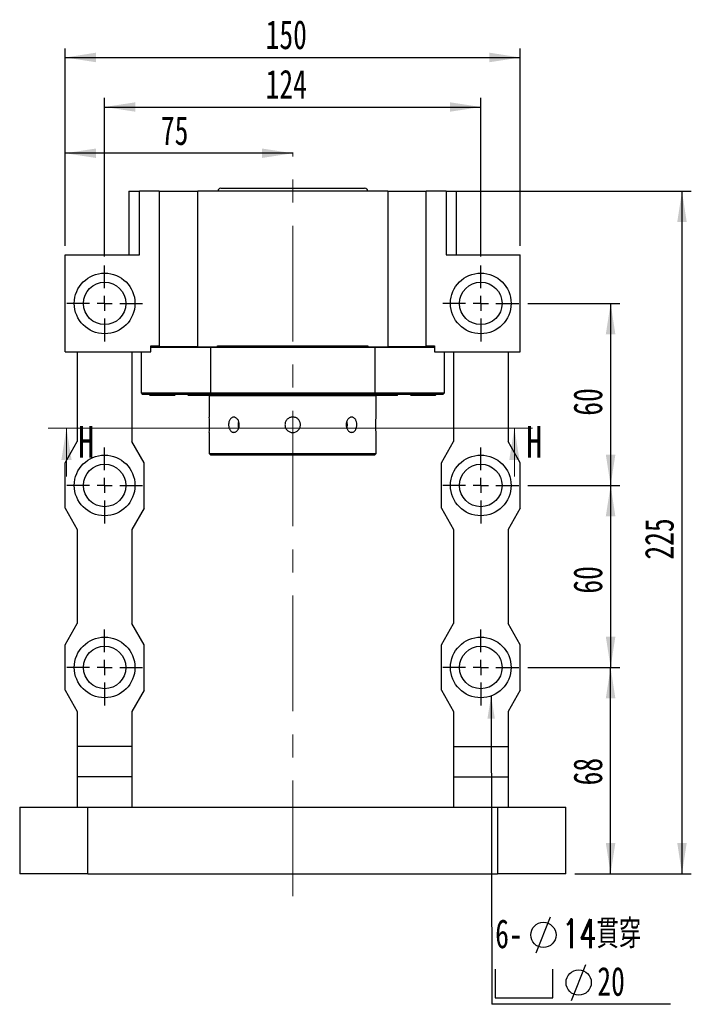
# Model space of a CAD drawing. Header units: millimetres. Extents: x 22 to 286, y -3 to 202.
# Tile 2 of 6: x 28 to 103, y 93 to 202. Entities that reach past the tile are written whole.
import ezdxf

# ---------------------------------------------------------------- set-up
doc = ezdxf.new("R2010")
doc.units = ezdxf.units.MM
doc.linetypes.add('CENTERX2', pattern=[20.32, 12.7, -2.54, 2.54, -2.54])
doc.layers.add('圖層0', color=7, linetype='Continuous')
doc.styles.add('SLDTEXTSTYLE0', font='TXT', dxfattribs={"width": 0.7})
doc.styles.add('SLDTEXTSTYLE2', font='TXT', dxfattribs={"width": 0.75})
doc.styles.add('SLDTEXTSTYLE3', font='TXT', dxfattribs={"width": 0.7, "bigfont": 'bigfont'})
doc.dimstyles.new('SLDDIMSTYLE2', dxfattribs={"dimtxt": 0.18, "dimasz": 2.5, "dimexe": 0, "dimexo": 0.0625, "dimgap": 0, "dimtad": 0, "dimtih": 1, "dimtoh": 1, "dimdec": 0, "dimrnd": 1e-09, "dimzin": 0, "dimdsep": 46, "dimtxsty": 'Standard', "dimsah": 1, "dimcen": 0.09, "dimadec": 0, "dimazin": 0, "dimtfac": 2.5, "dimtdec": 0, "dimtofl": 0, "dimtmove": 0, "dimatfit": 3, "dimfxl": 0, "dimfrac": 2, "dimtolj": 1, "dimtzin": 0, "dimarcsym": 0})
doc.dimstyles.new('SLDDIMSTYLE3', dxfattribs={"dimtxt": 3.389974, "dimasz": 2.5, "dimexe": 0, "dimexo": 0.0625, "dimgap": 0.847493, "dimtad": 1, "dimlfac": 3, "dimrnd": 1e-09, "dimzin": 12, "dimdsep": 46, "dimtxsty": 'SLDTEXTSTYLE0', "dimsah": 1, "dimcen": 0.09, "dimadec": 0, "dimazin": 3, "dimtfac": 1, "dimtofl": 0, "dimtmove": 0, "dimatfit": 3, "dimfxl": 0, "dimfrac": 2, "dimtolj": 1, "dimtzin": 12, "dimarcsym": 0})

# ---------------------------------------------------------------- blocks, each defined once
blk = doc.blocks.new('_D_1')
at = {"layer": '圖層0', "color": 7}
for p, q in [((36.95, 175.68), (36.95, 193.09)), ((78.28, 175.68), (78.28, 193.09)), ((36.95, 192.09), (78.28, 192.09))]:
    blk.add_line(p, q, dxfattribs=at)
for points in [[(36.95, 192.09), (40.34, 191.57), (40.34, 192.61)], [(78.28, 192.09), (74.89, 192.61), (74.89, 191.57)]]:
    blk.add_solid(points, dxfattribs=at)
at = {"layer": '圖層0', "color": 7, "insert": (54.64, 196.19), "char_height": 3.175, "attachment_point": 1, "style": 'SLDTEXTSTYLE0'}
blk.add_mtext('124', dxfattribs=at)
blk = doc.blocks.new('_D_2')
at = {"layer": '圖層0', "color": 7}
for p, q in [((83.45, 130.51), (93.55, 130.51)), ((92.55, 107.84), (92.55, 130.51)), ((88.62, 107.84), (93.55, 107.84))]:
    blk.add_line(p, q, dxfattribs=at)
for points in [[(92.55, 130.51), (92.02, 127.12), (93.07, 127.12)], [(92.55, 107.84), (93.07, 111.23), (92.02, 111.23)]]:
    blk.add_solid(points, dxfattribs=at)
at = {"layer": '圖層0', "color": 7, "insert": (88.45, 117.55), "char_height": 3.175, "attachment_point": 1, "rotation": 90, "style": 'SLDTEXTSTYLE0'}
blk.add_mtext('68', dxfattribs=at)
blk = doc.blocks.new('_D_3')
at = {"layer": '圖層0', "color": 7}
for p, q in [((83.45, 150.51), (93.55, 150.51)), ((92.55, 150.51), (92.55, 130.51)), ((83.45, 130.51), (93.55, 130.51))]:
    blk.add_line(p, q, dxfattribs=at)
for points in [[(92.55, 150.51), (92.02, 147.12), (93.07, 147.12)], [(92.55, 130.51), (93.07, 133.9), (92.02, 133.9)]]:
    blk.add_solid(points, dxfattribs=at)
at = {"layer": '圖層0', "color": 7, "insert": (88.45, 138.62), "char_height": 3.175, "attachment_point": 1, "rotation": 90, "style": 'SLDTEXTSTYLE0'}
blk.add_mtext('60', dxfattribs=at)
blk = doc.blocks.new('_D_4')
at = {"layer": '圖層0', "color": 7}
for p, q in [((83.45, 170.51), (93.55, 170.51)), ((92.55, 170.51), (92.55, 150.51)), ((83.45, 150.51), (93.55, 150.51))]:
    blk.add_line(p, q, dxfattribs=at)
for points in [[(92.55, 170.51), (92.02, 167.12), (93.07, 167.12)], [(92.55, 150.51), (93.07, 153.9), (92.02, 153.9)]]:
    blk.add_solid(points, dxfattribs=at)
at = {"layer": '圖層0', "color": 7, "insert": (88.45, 158.17), "char_height": 3.175, "attachment_point": 1, "rotation": 90, "style": 'SLDTEXTSTYLE0'}
blk.add_mtext('60', dxfattribs=at)
blk = doc.blocks.new('_D_5')
at = {"layer": '圖層0', "color": 7}
for p, q in [((32.62, 176.84), (32.62, 188.01)), ((57.62, 187.01), (32.62, 187.01))]:
    blk.add_line(p, q, dxfattribs=at)
for points in [[(32.62, 187.01), (36.01, 186.49), (36.01, 187.53)], [(57.62, 187.01), (54.23, 187.53), (54.23, 186.49)]]:
    blk.add_solid(points, dxfattribs=at)
at = {"layer": '圖層0', "color": 7, "insert": (43.13, 191.1), "char_height": 3.175, "attachment_point": 1, "style": 'SLDTEXTSTYLE0'}
blk.add_mtext('75', dxfattribs=at)
blk = doc.blocks.new('_D_6')
at = {"layer": '圖層0', "color": 7}
for p, q in [((32.62, 176.84), (32.62, 198.53)), ((82.62, 176.84), (82.62, 198.53)), ((32.62, 197.53), (82.62, 197.53))]:
    blk.add_line(p, q, dxfattribs=at)
for points in [[(32.62, 197.53), (36.01, 197.01), (36.01, 198.06)], [(82.62, 197.53), (79.23, 198.06), (79.23, 197.01)]]:
    blk.add_solid(points, dxfattribs=at)
at = {"layer": '圖層0', "color": 7, "insert": (54.64, 201.63), "char_height": 3.175, "attachment_point": 1, "style": 'SLDTEXTSTYLE0'}
blk.add_mtext('150', dxfattribs=at)
blk = doc.blocks.new('_D_7')
at = {"layer": '圖層0', "color": 7}
for p, q in [((75.47, 182.84), (101.39, 182.84)), ((100.39, 182.84), (100.39, 107.84)), ((88.62, 107.84), (101.39, 107.84))]:
    blk.add_line(p, q, dxfattribs=at)
for points in [[(100.39, 182.84), (99.87, 179.45), (100.91, 179.45)], [(100.39, 107.84), (100.91, 111.23), (99.87, 111.23)]]:
    blk.add_solid(points, dxfattribs=at)
at = {"layer": '圖層0', "color": 7, "insert": (96.3, 142.36), "char_height": 3.175, "attachment_point": 1, "rotation": 90, "style": 'SLDTEXTSTYLE0'}
blk.add_mtext('225', dxfattribs=at)
blk = doc.blocks.new('SW_SYMBOL_HOLE_DIAM')
at = {"layer": '圖層0', "color": 0}
blk.add_line((300, 0), (700, 1000), dxfattribs=at)
blk.add_circle((500, 500), 350, dxfattribs=at)
blk = doc.blocks.new('SW_SYMBOL_HOLE_SPOT')
at = {"layer": '圖層0', "color": 0}
for p, q in [((0, 875), (0, 75)), ((1600, 75), (1600, 875)), ((0, 75), (1600, 75))]:
    blk.add_line(p, q, dxfattribs=at)
blk = doc.blocks.new('SW_NOTE_1')
at = {"layer": '圖層0', "color": 0}
blk.add_line((19.65, 0), (0, 0), dxfattribs=at)
at = {"layer": '圖層0', "color": 0, "xscale": 0.003964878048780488, "yscale": 0.003964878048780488, "zscale": 0.003964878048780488}
for name, p in [('SW_SYMBOL_HOLE_DIAM', (3.69, 5.64)), ('SW_SYMBOL_HOLE_DIAM', (7.57, 0.41)), ('SW_SYMBOL_HOLE_SPOT', (0.38, 0.41))]:
    blk.add_blockref(name, p, dxfattribs=at)
at = {"layer": '圖層0', "color": 0, "char_height": 3.175, "attachment_point": 1}
for s, insert, style in [('6-', (0.38, 9.34), 'SLDTEXTSTYLE0'), ('14\\M+18AD1\\M+190FA', (7.71, 9.34), 'SLDTEXTSTYLE3'), ('20', (11.6, 4.11), 'SLDTEXTSTYLE0')]:
    blk.add_mtext(s, dxfattribs=dict(at, insert=insert, style=style))
blk = doc.blocks.new('SW_CENTERMARKSYMBOL_2')
at = {"layer": '圖層0', "color": 0}
for p, q in [((0, 1.67), (0, 4.17)), ((-1.67, 0), (-4.17, 0)), ((0, 0), (-0.83, 0)), ((0, 0), (0, 0.83)), ((0, 0), (0, -0.83)), ((0, 0), (0.83, 0)), ((1.67, 0), (4.17, 0)), ((0, -1.67), (0, -4.17))]:
    blk.add_line(p, q, dxfattribs=at)
blk = doc.blocks.new('SW_CENTERMARKSYMBOL_3')
at = {"layer": '圖層0', "color": 0}
for p, q in [((0, 1.67), (0, 4.17)), ((-1.67, 0), (-4.17, 0)), ((0, 0), (-0.83, 0)), ((0, 0), (0, 0.83)), ((0, 0), (0, -0.83)), ((0, 0), (0.83, 0)), ((1.67, 0), (4.17, 0)), ((0, -1.67), (0, -4.17))]:
    blk.add_line(p, q, dxfattribs=at)
blk = doc.blocks.new('SW_CENTERMARKSYMBOL_4')
at = {"layer": '圖層0', "color": 0}
for p, q in [((0, 1.67), (0, 4.17)), ((-1.67, 0), (-4.17, 0)), ((0, 0), (-0.83, 0)), ((0, 0), (0, 0.83)), ((0, 0), (0, -0.83)), ((0, 0), (0.83, 0)), ((1.67, 0), (4.17, 0)), ((0, -1.67), (0, -4.17))]:
    blk.add_line(p, q, dxfattribs=at)
blk = doc.blocks.new('SW_CENTERMARKSYMBOL_5')
at = {"layer": '圖層0', "color": 0}
for p, q in [((0, 1.67), (0, 4.17)), ((-1.67, 0), (-4.17, 0)), ((0, 0), (-0.83, 0)), ((0, 0), (0, 0.83)), ((0, 0), (0, -0.83)), ((0, 0), (0.83, 0)), ((1.67, 0), (4.17, 0)), ((0, -1.67), (0, -4.17))]:
    blk.add_line(p, q, dxfattribs=at)
blk = doc.blocks.new('SW_CENTERMARKSYMBOL_6')
at = {"layer": '圖層0', "color": 0}
for p, q in [((0, 1.67), (0, 4.17)), ((-1.67, 0), (-4.17, 0)), ((0, 0), (-0.83, 0)), ((0, 0), (0, 0.83)), ((0, 0), (0, -0.83)), ((0, 0), (0.83, 0)), ((1.67, 0), (4.17, 0)), ((0, -1.67), (0, -4.17))]:
    blk.add_line(p, q, dxfattribs=at)
blk = doc.blocks.new('SW_CENTERMARKSYMBOL_7')
at = {"layer": '圖層0', "color": 0}
for p, q in [((0, 1.67), (0, 4.17)), ((-1.67, 0), (-4.17, 0)), ((0, 0), (-0.83, 0)), ((0, 0), (0, 0.83)), ((0, 0), (0, -0.83)), ((0, 0), (0.83, 0)), ((1.67, 0), (4.17, 0)), ((0, -1.67), (0, -4.17))]:
    blk.add_line(p, q, dxfattribs=at)

msp = doc.modelspace()

# ---------------------------------------------------------------- linework, layer by layer
at = {"color": 7, "linetype": 'Continuous', "lineweight": 25}
for p, q in [((39.6163, 182.8427), (39.6163, 175.8427)), ((39.6163, 182.8427), (40.7673, 182.8427)), ((40.7673, 175.8427), (40.7673, 182.8427)), ((42.9496, 182.8427), (40.7673, 182.8427)), ((42.9496, 182.8427), (42.9496, 165.7427)), ((42.9496, 182.8427), (47.1813, 182.8427)), ((47.1813, 165.7427), (47.1813, 182.8427)), ((68.0513, 182.8427), (47.1813, 182.8427)), ((49.7163, 183.1761), (53.7123, 183.1761)), ((53.7123, 183.1761), (65.5163, 183.1761)), ((68.0513, 182.8427), (68.0513, 165.7427)), ((68.0513, 182.8427), (72.2829, 182.8427)), ((72.2829, 165.7427), (72.2829, 182.8427)), ((74.4653, 182.8427), (72.2829, 182.8427)), ((74.4653, 182.8427), (74.4653, 175.8427)), ((74.4653, 182.8427), (75.6163, 182.8427)), ((75.6163, 175.8427), (75.6163, 182.8427)), ((32.6163, 165.1761), (32.6163, 175.8427)), ((32.6163, 175.8427), (40.7673, 175.8427)), ((74.4653, 175.8427), (82.6163, 175.8427)), ((82.6163, 165.1761), (82.6163, 175.8427)), ((42.0198, 165.1761), (42.0198, 165.8427)), ((42.0198, 165.8427), (42.3802, 165.8427)), ((48.5732, 165.6761), (42.0198, 165.6761)), ((42.3802, 165.8427), (42.9496, 165.8427)), ((47.1813, 165.7427), (42.9496, 165.7427)), ((47.1813, 165.7427), (49.3549, 165.7427)), ((48.5929, 165.7427), (48.5732, 165.6761)), ((66.6594, 165.6761), (48.5732, 165.6761)), ((48.5732, 165.6761), (48.5732, 160.6761)), ((49.3549, 165.8427), (65.8776, 165.8427)), ((49.3549, 165.7427), (49.3549, 165.8427)), ((65.8776, 165.8427), (65.8776, 165.7427)), ((65.8776, 165.7427), (68.0513, 165.7427)), ((66.6594, 165.6761), (66.6397, 165.7427)), ((66.6594, 160.6761), (66.6594, 165.6761)), ((73.2127, 165.6761), (66.6594, 165.6761)), ((72.2829, 165.7427), (68.0513, 165.7427)), ((72.2829, 165.8427), (72.8524, 165.8427)), ((72.8524, 165.8427), (73.2127, 165.8427)), ((73.2127, 165.8427), (73.2127, 165.1761)), ((32.6163, 165.1761), (42.0198, 165.1761)), ((33.9496, 165.1761), (33.9496, 155.3427)), ((39.9496, 165.1761), (39.9496, 155.3427)), ((40.9496, 165.1761), (40.9496, 160.6761)), ((73.2127, 165.1761), (82.6163, 165.1761)), ((74.2829, 160.6761), (74.2829, 165.1761)), ((75.2829, 165.1761), (75.2829, 155.3427)), ((81.2829, 165.1761), (81.2829, 155.3427)), ((40.9496, 160.6761), (41.1163, 160.5094)), ((40.9496, 160.6761), (48.5732, 160.6761)), ((48.6224, 160.5094), (41.1163, 160.5094)), ((41.8496, 160.5094), (41.9496, 160.4094)), ((44.6163, 160.4094), (41.9496, 160.4094)), ((42.9744, 160.4721), (43.2598, 160.5094)), ((44.6163, 160.4094), (44.6876, 160.4807)), ((44.6853, 160.483), (44.6445, 160.4721)), ((46.0477, 160.5094), (46.1477, 160.4094)), ((48.8144, 160.4094), (46.1477, 160.4094)), ((47.1726, 160.4721), (47.4579, 160.5094)), ((48.5163, 160.4094), (48.4496, 160.3427)), ((48.4496, 160.3427), (48.4496, 158.0155)), ((66.7829, 160.3427), (48.4496, 160.3427)), ((48.5732, 160.6761), (66.6594, 160.6761)), ((66.6101, 160.5094), (48.6224, 160.5094)), ((48.8144, 160.4094), (48.8857, 160.4807)), ((48.8835, 160.483), (48.8426, 160.4721)), ((48.8771, 160.4892), (48.8771, 160.5094)), ((66.3468, 160.4807), (66.4181, 160.4094)), ((66.3554, 160.5094), (66.3554, 160.4892)), ((69.0848, 160.4094), (66.4181, 160.4094)), ((74.1163, 160.5094), (66.6101, 160.5094)), ((66.6594, 160.6761), (74.2829, 160.6761)), ((66.7829, 160.3427), (66.7163, 160.4094)), ((66.7829, 158.0155), (66.7829, 160.3427)), ((69.0848, 160.4094), (69.1848, 160.5094)), ((70.5449, 160.4807), (70.6163, 160.4094)), ((73.2829, 160.4094), (70.6163, 160.4094)), ((73.2829, 160.4094), (73.3829, 160.5094)), ((74.1163, 160.5094), (74.2829, 160.6761)), ((48.4496, 156.3261), (48.4496, 154.0094)), ((66.7829, 154.0094), (66.7829, 156.3261)), ((32.6163, 153.0094), (33.9496, 155.3427)), ((41.2829, 153.0094), (39.9496, 155.3427)), ((73.9496, 153.0094), (75.2829, 155.3427)), ((82.6163, 153.0094), (81.2829, 155.3427)), ((48.4496, 154.0094), (48.6163, 153.8427)), ((48.4496, 154.0094), (66.7829, 154.0094)), ((66.6163, 153.8427), (48.6163, 153.8427)), ((66.6163, 153.8427), (66.7829, 154.0094)), ((32.6163, 148.0094), (32.6163, 153.0094)), ((41.2829, 148.0094), (41.2829, 153.0094)), ((73.9496, 148.0094), (73.9496, 153.0094)), ((82.6163, 148.0094), (82.6163, 153.0094)), ((32.6163, 148.0094), (33.9496, 145.6761)), ((41.2829, 148.0094), (39.9496, 145.6761)), ((73.9496, 148.0094), (75.2829, 145.6761)), ((82.6163, 148.0094), (81.2829, 145.6761)), ((33.9496, 145.6761), (33.9496, 135.3427)), ((39.9496, 145.6761), (39.9496, 135.3427)), ((75.2829, 145.6761), (75.2829, 135.3427)), ((81.2829, 145.6761), (81.2829, 135.3427)), ((32.6163, 133.0094), (33.9496, 135.3427)), ((41.2829, 133.0094), (39.9496, 135.3427)), ((73.9496, 133.0094), (75.2829, 135.3427)), ((82.6163, 133.0094), (81.2829, 135.3427)), ((32.6163, 128.0094), (32.6163, 133.0094)), ((41.2829, 128.0094), (41.2829, 133.0094)), ((73.9496, 128.0094), (73.9496, 133.0094)), ((82.6163, 128.0094), (82.6163, 133.0094)), ((32.6163, 128.0094), (33.9496, 125.6761)), ((41.2829, 128.0094), (39.9496, 125.6761)), ((73.9496, 128.0094), (75.2829, 125.6761)), ((82.6163, 128.0094), (81.2829, 125.6761)), ((33.9496, 125.6761), (33.9496, 121.8427)), ((39.9496, 125.6761), (39.9496, 121.8427)), ((75.2829, 125.6761), (75.2829, 121.8427)), ((81.2829, 125.6761), (81.2829, 121.8427)), ((39.9496, 121.8427), (33.9496, 121.8427)), ((33.9496, 121.8427), (33.9496, 118.5094)), ((39.9496, 121.8427), (39.9496, 118.5094)), ((75.2829, 121.8427), (81.2829, 121.8427)), ((75.2829, 121.8427), (75.2829, 118.5094)), ((81.2829, 121.8427), (81.2829, 118.5094)), ((39.9496, 118.5094), (33.9496, 118.5094)), ((33.9496, 118.5094), (33.9496, 115.1761)), ((39.9496, 118.5094), (39.9496, 115.1761)), ((75.2829, 118.5094), (81.2829, 118.5094)), ((75.2829, 118.5094), (75.2829, 115.1761)), ((81.2829, 118.5094), (81.2829, 115.1761)), ((27.6163, 115.1761), (27.6163, 107.8427)), ((27.6163, 115.1761), (35.1163, 115.1761)), ((35.1163, 107.8427), (35.1163, 115.1761)), ((35.1163, 115.1761), (80.1163, 115.1761)), ((80.1163, 115.1761), (80.1163, 107.8427)), ((80.1163, 115.1761), (87.6163, 115.1761)), ((87.6163, 107.8427), (87.6163, 115.1761)), ((35.1163, 107.8427), (27.6163, 107.8427)), ((35.1163, 107.8427), (80.1163, 107.8427)), ((87.6163, 107.8427), (80.1163, 107.8427))]:
    msp.add_line(p, q, dxfattribs=at)
at = {"color": 7, "linetype": 'Continuous', "lineweight": 18}
for p, q in [((83.9744, 156.8168), (30.7566, 156.8168)), ((32.7566, 151.4968), (32.7566, 156.8168)), ((81.9744, 151.4968), (81.9744, 156.8168))]:
    msp.add_line(p, q, dxfattribs=at)
at = {"color": 7, "linetype": 'Continuous', "lineweight": 25, "flags": 128}
for points in [[(63.5619, 156.7962), (63.5978, 156.9185), (63.6267, 157.1761)], [(63.6267, 157.1761), (63.5978, 157.4336), (63.563, 157.5529)]]:
    msp.add_lwpolyline(points, dxfattribs=at)
at = {"color": 7, "linetype": 'Continuous', "lineweight": 25}
for centre, radius in [((36.9496, 170.5094), 3.3333), ((78.2829, 170.5094), 3.3333), ((36.9496, 170.5094), 2.3333), ((78.2829, 170.5094), 2.3333), ((36.9496, 150.5094), 3.3333), ((78.2829, 150.5094), 3.3333), ((36.9496, 150.5094), 2.3333), ((78.2829, 150.5094), 2.3333), ((36.9496, 130.5094), 3.3333), ((78.2829, 130.5094), 3.3333), ((36.9496, 130.5094), 2.3333), ((78.2829, 130.5094), 2.3333)]:
    msp.add_circle(centre, radius, dxfattribs=at)
for centre, radius, start, end in [((49.7163, 182.8427), 0.3333, 90, 180), ((65.5163, 182.8427), 0.3333, 0, 90), ((39.3041, 157.176), 9.1849, 354.690283, 5.243978), ((52.743, 157.1761), 1.1377, 160.846066, 199.465599)]:
    msp.add_arc(centre, radius, start, end, dxfattribs=at)
for points, knots in [([(42.9744, 160.4721), (43.0348, 160.4755), (43.2138, 160.4856), (43.4406, 160.4979), (43.5908, 160.5072), (43.6266, 160.5094)], [0, 0, 0, 0, 0.27941578, 0.82855422, 1, 1, 1, 1]), ([(47.1726, 160.4721), (47.2329, 160.4755), (47.4119, 160.4856), (47.6387, 160.4979), (47.789, 160.5072), (47.8247, 160.5094)], [0, 0, 0, 0, 0.2794159, 0.8285533, 1, 1, 1, 1]), ([(66.5261, 160.5094), (66.4886, 160.5069), (66.3684, 160.4988), (66.323, 160.4895), (66.3472, 160.4835), (66.3491, 160.483)], [0, 0, 0, 0, 0.29461043, 0.9443745, 1, 1, 1, 1]), ([(66.3661, 160.4893), (66.3622, 160.4937), (66.3566, 160.5003), (66.3963, 160.5072), (66.4091, 160.5094)], [0, 0, 0, 0, 0.67804956, 1, 1, 1, 1]), ([(70.7243, 160.5094), (70.6868, 160.5069), (70.5665, 160.4988), (70.5211, 160.4895), (70.5453, 160.4835), (70.5472, 160.483)], [0, 0, 0, 0, 0.2946113, 0.94437455, 1, 1, 1, 1]), ([(70.5642, 160.4893), (70.5604, 160.4937), (70.5548, 160.5003), (70.5945, 160.5072), (70.6072, 160.5094)], [0, 0, 0, 0, 0.6780482, 1, 1, 1, 1]), ([(51.7505, 157.1761), (51.7505, 157.121), (51.7464, 157.0668), (51.7301, 156.9603), (51.7177, 156.9073), (51.6856, 156.8064), (51.6661, 156.7586), (51.6201, 156.668), (51.5934, 156.6252), (51.5356, 156.5483), (51.5042, 156.5138), (51.4365, 156.4529), (51.4008, 156.4271), (51.3274, 156.3855), (51.2892, 156.3695), (51.2118, 156.3481), (51.1732, 156.3428), (51.0963, 156.3427), (51.0576, 156.3481), (50.9834, 156.3694), (50.9476, 156.3851), (50.8787, 156.4269), (50.8457, 156.4529), (50.7851, 156.5132), (50.7571, 156.5477), (50.7056, 156.6254), (50.683, 156.6675), (50.6435, 156.7577), (50.6266, 156.8064), (50.5995, 156.9073), (50.5893, 156.9593), (50.5756, 157.0661), (50.5721, 157.1214), (50.572, 157.2301), (50.5754, 157.2842), (50.5891, 157.3918), (50.5994, 157.4444), (50.6263, 157.5447), (50.643, 157.5931), (50.6828, 157.6843), (50.7054, 157.7263), (50.7562, 157.8032), (50.7847, 157.8384), (50.8455, 157.899), (50.8778, 157.9246), (50.9466, 157.9665), (50.9831, 157.9826), (51.057, 158.0039), (51.095, 158.0093), (51.1728, 158.0094), (51.2115, 158.0041), (51.2882, 157.983), (51.3266, 157.967), (51.4005, 157.9253), (51.4358, 157.8997), (51.5031, 157.8393), (51.5352, 157.8042), (51.5931, 157.7274), (51.6193, 157.6855), (51.6656, 157.5945), (51.6855, 157.546), (51.7334, 157.3957), (51.7505, 157.2862), (51.7505, 157.1761)], [0, 0, 0, 0, 0.03125, 0.03125, 0.0625, 0.0625, 0.09375, 0.09375, 0.125, 0.125, 0.15625, 0.15625, 0.1875, 0.1875, 0.21875, 0.21875, 0.25, 0.25, 0.28125, 0.28125, 0.3125, 0.3125, 0.34375, 0.34375, 0.375, 0.375, 0.40625, 0.40625, 0.4375, 0.4375, 0.46875, 0.46875, 0.5, 0.5, 0.53125, 0.53125, 0.5625, 0.5625, 0.59375, 0.59375, 0.625, 0.625, 0.65625, 0.65625, 0.6875, 0.6875, 0.71875, 0.71875, 0.75, 0.75, 0.78125, 0.78125, 0.8125, 0.8125, 0.84375, 0.84375, 0.875, 0.875, 0.90625, 0.90625, 0.9375, 0.9375, 1, 1, 1, 1]), ([(57.6163, 156.3261), (57.5601, 156.3261), (57.5048, 156.3316), (57.3962, 156.3532), (57.3422, 156.3695), (57.2392, 156.4122), (57.1904, 156.4383), (57.0981, 156.5), (57.0543, 156.5359), (56.976, 156.6143), (56.9408, 156.657), (56.8787, 156.7499), (56.8523, 156.7994), (56.8099, 156.9016), (56.7935, 156.9552), (56.7717, 157.065), (56.7663, 157.1201), (56.7662, 157.2311), (56.7718, 157.2874), (56.7935, 157.3964), (56.8095, 157.4494), (56.8521, 157.5524), (56.8787, 157.6021), (56.9402, 157.6942), (56.9753, 157.7371), (57.0546, 157.8165), (57.0975, 157.8517), (57.1895, 157.9133), (57.2392, 157.9399), (57.3422, 157.9826), (57.3952, 157.9987), (57.5041, 158.0205), (57.5605, 158.026), (57.6714, 158.0261), (57.7266, 158.0207), (57.8363, 157.999), (57.89, 157.9827), (57.9923, 157.9404), (58.0417, 157.914), (58.1347, 157.852), (58.1775, 157.8168), (58.2559, 157.7385), (58.2919, 157.6949), (58.3536, 157.6025), (58.3798, 157.5537), (58.4225, 157.4509), (58.4389, 157.3969), (58.4607, 157.2882), (58.4662, 157.233), (58.4663, 157.1207), (58.4608, 157.0654), (58.4393, 156.9567), (58.423, 156.9027), (58.3804, 156.7997), (58.3544, 156.7509), (58.2928, 156.6585), (58.2569, 156.6147), (58.1786, 156.5363), (58.1359, 156.5011), (58.0431, 156.4389), (57.9936, 156.4124), (57.8403, 156.3487), (57.7286, 156.3261), (57.6163, 156.3261)], [0, 0, 0, 0, 0.03125, 0.03125, 0.0625, 0.0625, 0.09375, 0.09375, 0.125, 0.125, 0.15625, 0.15625, 0.1875, 0.1875, 0.21875, 0.21875, 0.25, 0.25, 0.28125, 0.28125, 0.3125, 0.3125, 0.34375, 0.34375, 0.375, 0.375, 0.40625, 0.40625, 0.4375, 0.4375, 0.46875, 0.46875, 0.5, 0.5, 0.53125, 0.53125, 0.5625, 0.5625, 0.59375, 0.59375, 0.625, 0.625, 0.65625, 0.65625, 0.6875, 0.6875, 0.71875, 0.71875, 0.75, 0.75, 0.78125, 0.78125, 0.8125, 0.8125, 0.84375, 0.84375, 0.875, 0.875, 0.90625, 0.90625, 0.9375, 0.9375, 1, 1, 1, 1]), ([(64.6605, 157.1761), (64.6605, 157.121), (64.657, 157.0668), (64.6434, 156.9603), (64.633, 156.9073), (64.606, 156.8064), (64.5893, 156.7586), (64.5498, 156.668), (64.5267, 156.6252), (64.4759, 156.5483), (64.448, 156.5138), (64.3868, 156.4529), (64.354, 156.4271), (64.2856, 156.3855), (64.2495, 156.3695), (64.1747, 156.3481), (64.1368, 156.3428), (64.06, 156.3427), (64.0205, 156.3481), (63.9436, 156.3694), (63.9059, 156.3851), (63.832, 156.4269), (63.7961, 156.4529), (63.729, 156.5132), (63.6975, 156.5477), (63.6389, 156.6254), (63.6128, 156.6675), (63.5669, 156.7577), (63.5469, 156.8064), (63.5148, 156.9073), (63.5027, 156.9593), (63.4862, 157.0661), (63.482, 157.1214), (63.482, 157.2301), (63.486, 157.2842), (63.5024, 157.3918), (63.5147, 157.4444), (63.5465, 157.5447), (63.5663, 157.5931), (63.6126, 157.6843), (63.6387, 157.7263), (63.6965, 157.8032), (63.7285, 157.8384), (63.7958, 157.899), (63.8311, 157.9246), (63.9048, 157.9665), (63.9433, 157.9826), (64.02, 158.0039), (64.0586, 158.0093), (64.1364, 158.0094), (64.1745, 158.0041), (64.2485, 157.983), (64.2849, 157.967), (64.3538, 157.9253), (64.3862, 157.8997), (64.447, 157.8393), (64.4756, 157.8042), (64.5265, 157.7274), (64.5491, 157.6855), (64.589, 157.5945), (64.6058, 157.546), (64.6463, 157.3957), (64.6605, 157.2862), (64.6605, 157.1761)], [0, 0, 0, 0, 0.03125, 0.03125, 0.0625, 0.0625, 0.09375, 0.09375, 0.125, 0.125, 0.15625, 0.15625, 0.1875, 0.1875, 0.21875, 0.21875, 0.25, 0.25, 0.28125, 0.28125, 0.3125, 0.3125, 0.34375, 0.34375, 0.375, 0.375, 0.40625, 0.40625, 0.4375, 0.4375, 0.46875, 0.46875, 0.5, 0.5, 0.53125, 0.53125, 0.5625, 0.5625, 0.59375, 0.59375, 0.625, 0.625, 0.65625, 0.65625, 0.6875, 0.6875, 0.71875, 0.71875, 0.75, 0.75, 0.78125, 0.78125, 0.8125, 0.8125, 0.84375, 0.84375, 0.875, 0.875, 0.90625, 0.90625, 0.9375, 0.9375, 1, 1, 1, 1]), ([(66.7829, 156.3261), (66.782, 156.3354), (66.7803, 156.3541), (66.7678, 156.4999), (66.754, 156.715), (66.744, 156.9842), (66.7424, 157.2744), (66.7499, 157.5526), (66.7634, 157.7904), (66.7761, 157.9529), (66.7833, 158.0305), (66.7822, 158.0185), (66.782, 158.0155)], [0, 0, 0, 0, 0.10705773, 0.21410425, 0.32143724, 0.42896414, 0.53617564, 0.64305789, 0.75010818, 0.85756171, 0.96502646, 1, 1, 1, 1])]:
    msp.add_open_spline(points, degree=3, knots=knots, dxfattribs=at)
for points in [[(48.6224, 160.5094), (48.606, 160.5649), (48.5895, 160.6205), (48.5732, 160.6761)], [(66.6594, 160.6761), (66.643, 160.6205), (66.6266, 160.5649), (66.6101, 160.5094)]]:
    msp.add_open_spline(points, degree=3, dxfattribs=at)
at = {"color": 7, "linetype": 'Continuous', "lineweight": 18}
for points in [[(32.7566, 156.8168), (32.1966, 153.3168), (33.3166, 153.3168)], [(81.9744, 156.8168), (81.4144, 153.3168), (82.5344, 153.3168)]]:
    msp.add_solid(points, dxfattribs=at)
at = {"layer": '圖層0', "color": 7, "linetype": 'CENTERX2', "lineweight": 18}
msp.add_line((57.6163, 105.3809), (57.6163, 187.082), dxfattribs=at)

# ---------------------------------------------------------------- block references
at = {"layer": '圖層0', "color": 7}
for name, p in [('SW_CENTERMARKSYMBOL_3', (36.9496, 170.5094)), ('SW_CENTERMARKSYMBOL_2', (78.2829, 170.5094)), ('SW_CENTERMARKSYMBOL_6', (36.9496, 150.5094)), ('SW_CENTERMARKSYMBOL_5', (78.2829, 150.5094)), ('SW_CENTERMARKSYMBOL_7', (36.9496, 130.5094)), ('SW_CENTERMARKSYMBOL_4', (78.2829, 130.5094)), ('SW_NOTE_1', (79.4872, 93.4975))]:
    msp.add_blockref(name, p, dxfattribs=at)

# ---------------------------------------------------------------- texts
at = {"color": 7, "linetype": 'Continuous', "char_height": 3.5, "attachment_point": 1, "style": 'SLDTEXTSTYLE2'}
for insert in [(34.0309, 157.0545), (83.2487, 157.0545)]:
    msp.add_mtext('H', dxfattribs=dict(at, insert=insert))

# ---------------------------------------------------------------- dimensions: what is measured, and where the dimension line sits
at = {"layer": '圖層0', "color": 7}
for base, p1, p2, picture, middle in [((82.6163, 197.5349), (32.6163, 175.8427), (82.6163, 175.8427), '_D_6', (57.6163, 197.5349)), ((78.2829, 192.0934), (36.9496, 174.6761), (78.2829, 174.6761), '_D_1', (57.6163, 192.0934)), ((32.6163, 187.0079), (57.6163, 187.082), (32.6163, 175.8427), '_D_5', (45.1163, 187.0079))]:
    dim = msp.add_linear_dim(base=base, p1=p1, p2=p2, dimstyle='SLDDIMSTYLE3', dxfattribs=at)
    dim.commit()
    dim.dimension.update_dxf_attribs({"geometry": picture, "text_midpoint": middle, "dimtype": 160})
for base, p1, p2, picture, middle in [((100.3881, 107.8427), (74.4653, 182.8427), (87.6163, 107.8427), '_D_7', (100.3881, 145.3427)), ((92.5461, 150.5094), (82.4496, 170.5094), (82.4496, 150.5094), '_D_4', (92.5461, 160.1613)), ((92.5461, 130.5094), (82.4496, 150.5094), (82.4496, 130.5094), '_D_3', (92.5461, 140.6051)), ((92.5461, 130.5094), (87.6163, 107.8427), (82.4496, 130.5094), '_D_2', (92.5461, 119.5367))]:
    dim = msp.add_linear_dim(base=base, p1=p1, p2=p2, angle=90, dimstyle='SLDDIMSTYLE3', dxfattribs=at)
    dim.commit()
    dim.dimension.update_dxf_attribs({"geometry": picture, "text_midpoint": middle, "dimtype": 160})

# ---------------------------------------------------------------- leaders
msp.add_leader([(79.4182, 127.3753), (79.4872, 93.4975)], dimstyle='SLDDIMSTYLE2', dxfattribs=at)

doc.saveas('drawing.dxf')
